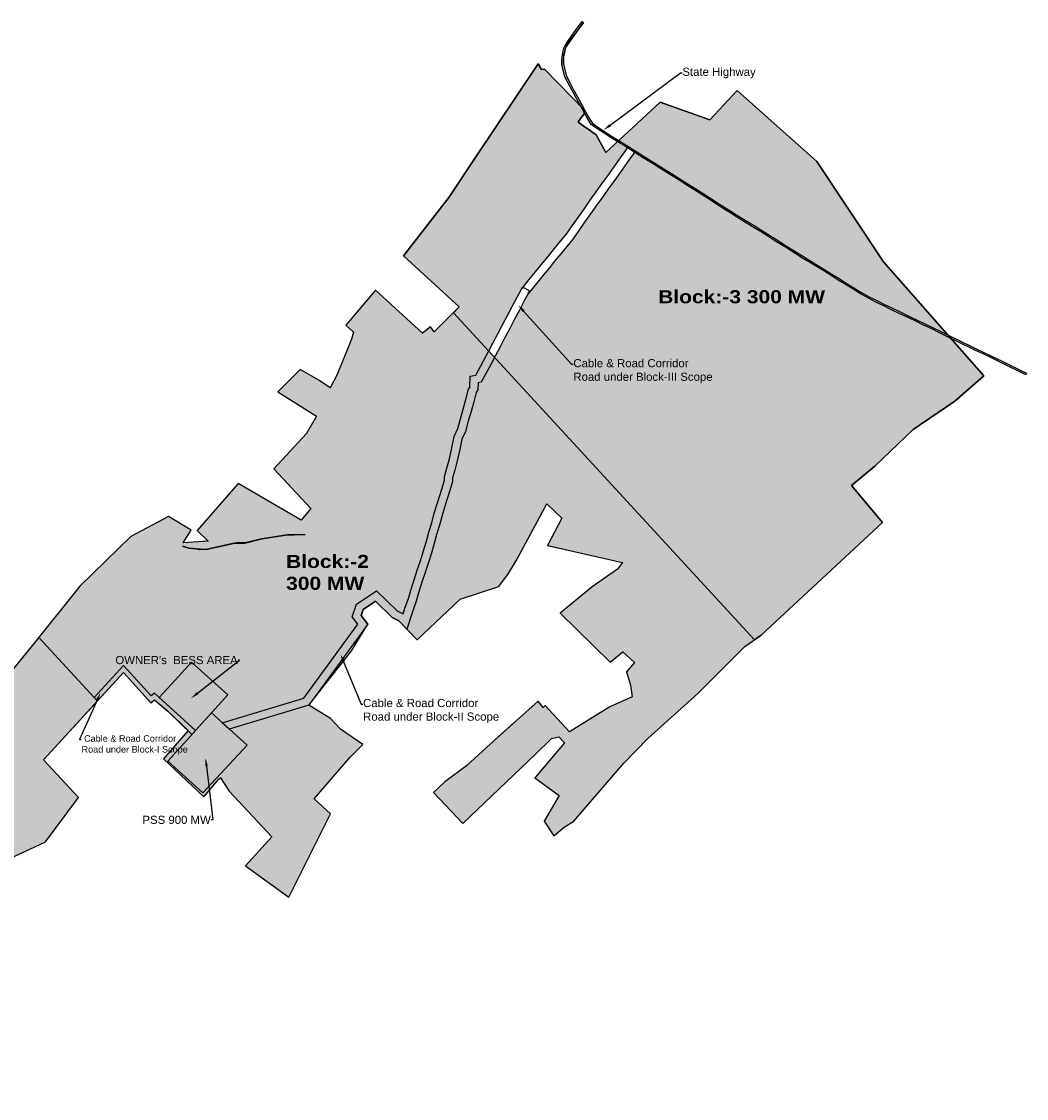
# Model space of a CAD drawing. Header units: millimetres. Extents: x 1694 to 11944, y 854 to 7462.
# Tile 2 of 2: x 5778 to 11944, y 854 to 7462. Entities that reach past the tile are written whole.
import ezdxf
from ezdxf import colors
from ezdxf.entities.mleader import LeaderData, LeaderLine
from ezdxf.math import Vec2, Vec3

# ---------------------------------------------------------------- set-up
doc = ezdxf.new("R2010")
doc.units = ezdxf.units.MM
for name, color, linetype in [('Area_Features', 7, 'Continuous'), ('Boundary', 44, 'Continuous'), ('CART TRACK', 150, 'Continuous'), ('text', 7, 'Continuous'), ('WATER VALVE', 7, 'Continuous')]:
    doc.layers.add(name, color=color, linetype=linetype)
doc.styles.get("Standard").update_dxf_attribs({"font": 'arial.ttf'})
doc.dimstyles.new('ISO-25', dxfattribs={"dimtxt": 2.5, "dimasz": 2.5, "dimexe": 1.25, "dimexo": 0.625, "dimtad": 1, "dimtxsty": 'Standard', "dimcen": 2.5, "dimadec": 0, "dimazin": 0, "dimtfac": 1, "dimtmove": 0, "dimatfit": 3, "dimfxl": 1, "dimarcsym": 0})
pattern_1 = [(0, (-80.505, -3820.797), (0, 6.985), [5.08, -1.905]), (90, (-80.505, -3820.797), (-6.985, 4e-16), [5.08, -1.905])]

# ---------------------------------------------------------------- blocks, each defined once
blk = doc.blocks.new('*D1')
at = {"color": 0, "lineweight": -2, "transparency": 16777216}
for p, q in [((8843.3, 5817.1), (8852.3, 5834.1)), ((8853.9, 5831.8), (8893.6, 5810.7)), ((8887.4, 5793.6), (8896.4, 5810.6))]:
    blk.add_line(p, q, dxfattribs=at)
at = {"color": 0, "transparency": 16777216}
for points in [[(8854.1, 5832.2), (8853.7, 5831.5), (8851.7, 5833)], [(8893.8, 5811), (8893.4, 5810.3), (8895.8, 5809.5)]]:
    blk.add_solid(points, dxfattribs=at)
at = {"layer": 'Defpoints', "color": 0, "transparency": 16777216}
for p in [(8843, 5816.6), (8887.1, 5793), (8895.8, 5809.5)]:
    blk.add_point(p, dxfattribs=at)
at = {"color": 0, "transparency": 16777216, "insert": (8874.7, 5822.9), "char_height": 2.5, "attachment_point": 5, "rotation": 331.92027}
blk.add_mtext('50', dxfattribs=at)

msp = doc.modelspace()

# ---------------------------------------------------------------- hatches: boundary and pattern name
h = msp.add_hatch(color=5)
h.dxf.hatch_style = 1
h.paths.add_polyline_path([(9122.09, 7310.981), (9158.843, 7364.607), (9185.918, 7401.053), (9226.386, 7456.217), (9218.323, 7462.132), (9177.872, 7406.992), (9150.702, 7370.418), (9113.27, 7315.801, 0.11895682), (9093.835, 7198.876), (9112.196, 7122.519), (9131.071, 7087.651), (9155.237, 7043.27), (9186.316, 6985.951), (9210.434, 6941.614), (9234.71, 6916.834), (9231.357, 6903.142), (9248.741, 6871.167), (9273.794, 6831.086), (9314.541, 6800.672), (9362.762, 6770.217), (9403.035, 6744.94), (9435.29, 6724.651), (9442.866, 6731.7), (9408.351, 6753.41), (9368.09, 6778.68), (9320.21, 6808.919), (9281.28, 6837.978), (9257.382, 6876.21), (9231.243, 6924.288), (9195.104, 6990.724), (9164.024, 7048.045), (9139.859, 7092.423), (9121.613, 7126.129), (9103.751, 7200.407, -0.11707315)])
h.paths.add_polyline_path([(9429.622, 6733.318), (9430.167, 6733.318), (9430.167, 6731.966), (9430.488, 6731.966), (9430.488, 6729.048), (9429.301, 6729.048), (9429.301, 6731.966), (9429.622, 6731.966)], flags=16)
h.paths.add_polyline_path([(9553.398, 6662.597), (9502.577, 6694.598), (9466.02, 6717.136), (9442.866, 6731.7), (9435.29, 6724.651), (9460.734, 6708.648), (9497.288, 6686.111), (9548.08, 6654.129), (9592.363, 6626.391), (9653.336, 6588.213), (9700.949, 6558.699), (9760.196, 6520.777), (9806.56, 6492.169), (9850.207, 6464.534), (9910.08, 6427.003), (9948.955, 6401.942), (10000.158, 6369.59), (10039.59, 6343.581), (10082.953, 6315.847), (10124.354, 6289.703), (10165.635, 6264.338), (10203.417, 6240.156), (10264.286, 6203.088), (10312.424, 6172.724), (10357.688, 6144.424), (10406.938, 6113.202), (10465.394, 6077.207), (10523.132, 6041.083), (10570.443, 6010.877), (10609.605, 5986.844), (10659.656, 5956.365), (10700.152, 5931.49), (10745.24, 5903.503), (10789.68, 5875.992), (10827.346, 5852.577), (10880.275, 5819.112), (10919.431, 5794.655), (10975.004, 5763.777), (11020.919, 5740.464), (11069.678, 5716.982), (11113.055, 5695.883), (11164.329, 5671.324), (11221.672, 5643.399), (11269.277, 5620.43), (11313.346, 5599.391), (11358.689, 5577.51), (11414.573, 5550.404), (11480.075, 5518.326), (11462.828, 5537.907), (11418.954, 5559.393), (11363.044, 5586.512), (11317.673, 5608.406), (11273.604, 5629.445), (11226.034, 5652.397), (11168.678, 5680.329), (11117.402, 5704.889), (11074.035, 5725.983), (11025.352, 5749.428), (10979.698, 5772.609), (10924.512, 5803.273), (10885.596, 5827.579), (10832.658, 5861.049), (10794.952, 5884.49), (10750.509, 5912.002), (10705.406, 5939.999), (10664.874, 5964.896), (10614.82, 5995.376), (10575.75, 6019.353), (10528.475, 6049.536), (10470.668, 6085.703), (10412.237, 6121.682), (10363.016, 6152.886), (10317.742, 6181.193), (10269.555, 6211.588), (10208.713, 6248.639), (10170.949, 6272.81), (10129.641, 6298.191), (10088.317, 6324.287), (10045.037, 6351.967), (10005.582, 6377.992), (9954.335, 6410.371), (9915.444, 6435.442), (9855.537, 6472.995), (9811.86, 6500.648), (9765.517, 6529.244), (9706.279, 6567.161), (9658.624, 6596.7), (9597.672, 6634.866)])
h.paths.add_polyline_path([(11589.879, 5464.883), (11632.002, 5444.167), (11678.27, 5422.539), (11722.369, 5401.745), (11795.076, 5366.295), (11839.988, 5344.211), (11900.437, 5314.431), (11939.975, 5294.947), (11944.395, 5303.917), (11904.856, 5323.402), (11844.4, 5353.185), (11799.474, 5375.277), (11726.693, 5410.762), (11682.52, 5431.591), (11636.326, 5453.184), (11594.256, 5473.874), (11551.996, 5494.24), (11462.828, 5537.907), (11480.075, 5518.326), (11547.626, 5485.245)])
h = msp.add_hatch(color=3)
h.dxf.hatch_style = 1
h.paths.add_polyline_path([(11014.329, 4733.982), (11249.251, 4957.98), (11504.328, 5132.008), (11683.506, 5287.366), (11480.075, 5518.326), (11414.573, 5550.404), (11358.689, 5577.51), (11313.346, 5599.391), (11269.277, 5620.43), (11221.672, 5643.399), (11164.329, 5671.324), (11113.055, 5695.883), (11069.678, 5716.982), (11020.919, 5740.464), (10975.004, 5763.777), (10919.431, 5794.655), (10880.275, 5819.112), (10827.346, 5852.577), (10789.68, 5875.992), (10745.24, 5903.503), (10700.152, 5931.49), (10659.656, 5956.365), (10609.605, 5986.844), (10570.443, 6010.877), (10523.132, 6041.083), (10465.394, 6077.207), (10406.938, 6113.202), (10357.688, 6144.424), (10312.424, 6172.724), (10264.286, 6203.088), (10203.417, 6240.156), (10165.635, 6264.338), (10124.354, 6289.703), (10082.953, 6315.847), (10039.59, 6343.581), (10000.158, 6369.59), (9948.955, 6401.942), (9910.08, 6427.003), (9850.207, 6464.534), (9806.56, 6492.169), (9760.196, 6520.777), (9700.949, 6558.699), (9653.336, 6588.213), (9592.363, 6626.391), (9548.08, 6654.129), (9539.227, 6659.703), (9531.704, 6648.21), (9495.028, 6597.359), (9451.688, 6536.186), (9416.258, 6486.855), (9380.402, 6436.93), (9345.301, 6387.24), (9308.781, 6336.365), (9270.249, 6282.114), (9233.523, 6231.298), (9197.339, 6179.754), (9171.108, 6140.219), (9160.09, 6126.724), (9124.027, 6082.552), (9086.938, 6037.122), (9049.395, 5991.217), (9015.4, 5949.649), (8971.164, 5894.77), (8929.496, 5845.047), (8884.931, 5789.024), (8862.649, 5747.26), (8833.14, 5691.11), (8803.559, 5634.823), (8774.021, 5578.617), (8744.661, 5522.248), (8714.73, 5465.799), (8687.091, 5413.671), (8680.574, 5401.272), (10275.201, 3667.835), (10316.787, 3696.857), (11060.98, 4386.95), (10870.239, 4615.503)])
h.paths.add_polyline_path([(9268.09, 6365.42), (9304.572, 6416.243), (9339.676, 6465.938), (9375.647, 6516.022), (9410.982, 6565.222), (9454.351, 6626.436), (9490.49, 6676.542), (9496.908, 6686.346), (9460.734, 6708.648), (9435.29, 6724.651), (9364.168, 6658.481), (9304.653, 6767.236), (9194.233, 6845.579), (9205.429, 6865.288), (9228.32, 6890.744), (9231.357, 6903.142), (9222.458, 6919.509), (9210.434, 6941.614), (8986.274, 7170.43), (8968.521, 7166.9), (8947.565, 7202.665), (8562.263, 6626.412), (8399.602, 6382.326), (8122.868, 6023.616), (8464.072, 5711.028), (8428.454, 5675.338), (8644.636, 5440.338), (8670.556, 5489.221), (8700.401, 5545.509), (8729.718, 5601.796), (8759.299, 5658.083), (8788.88, 5714.37), (8818.462, 5770.658), (8842.962, 5816.583), (8890.763, 5876.673), (8932.535, 5926.519), (8976.583, 5981.165), (9010.691, 6022.871), (9048.233, 6068.776), (9085.296, 6114.173), (9121.359, 6158.345), (9130.812, 6169.923), (9156.039, 6207.945), (9192.797, 6260.308), (9229.604, 6311.235)])
h.paths.add_polyline_path([(10658.292, 6602.38), (10169.41, 7038.175), (10001.127, 6858.31), (9696.846, 6967.993), (9442.866, 6731.7), (9466.02, 6717.136), (9502.577, 6694.598), (9553.398, 6662.597), (9597.672, 6634.866), (9658.624, 6596.7), (9706.279, 6567.161), (9765.517, 6529.244), (9811.86, 6500.648), (9855.537, 6472.995), (9915.444, 6435.442), (9954.335, 6410.371), (10005.582, 6377.992), (10045.037, 6351.967), (10088.317, 6324.287), (10129.641, 6298.191), (10170.949, 6272.81), (10208.713, 6248.639), (10269.555, 6211.588), (10317.742, 6181.193), (10363.016, 6152.886), (10412.237, 6121.682), (10470.668, 6085.703), (10528.475, 6049.536), (10575.75, 6019.353), (10614.82, 5995.376), (10664.874, 5964.896), (10705.406, 5939.999), (10750.509, 5912.002), (10794.952, 5884.49), (10832.658, 5861.049), (10885.596, 5827.579), (10924.512, 5803.273), (10979.698, 5772.609), (11025.352, 5749.428), (11074.035, 5725.983), (11117.402, 5704.889), (11168.678, 5680.329), (11226.034, 5652.397), (11273.604, 5629.445), (11317.673, 5608.406), (11363.044, 5586.512), (11418.954, 5559.393), (11462.828, 5537.907), (11067.236, 5987.032)])
h.paths.add_polyline_path([(9656.041, 5542.336), (10459.695, 5542.336), (10459.695, 5875.757), (9656.041, 5875.757)], flags=24)
h = msp.add_hatch()
h.set_pattern_fill('ANGLE', color=2)
h.set_pattern_definition(pattern_1)
h.paths.add_polyline_path([(8431.993, 4914.916), (8454.745, 4964.384), (8471.547, 5023.676), (8488.35, 5082.969), (8505.152, 5142.262), (8521.131, 5206.136), (8528.098, 5217.085), (8531.571, 5285.237), (8565.706, 5292.44), (8613.292, 5380.725), (8644.623, 5440.343), (8428.454, 5675.338), (8310.923, 5558.161), (8287.714, 5589.012), (8238.294, 5549.063), (7949.83, 5814.035), (7769.15, 5599.624), (7818.304, 5554.277), (7806.268, 5524.451), (7803.037, 5513.16), (7714.846, 5297.903), (7714.117, 5296.094), (7672.946, 5214.274), (7602.486, 5260.747), (7488.812, 5327.391), (7351.246, 5190.346), (7588.404, 5041.395), (7527.237, 4934.444), (7326.235, 4716.454), (7553.933, 4472.842), (7493.55, 4402.716), (7108.065, 4627.299), (6855.507, 4338.357), (6923.164, 4273.041), (6769.93, 4263.221), (6818.75, 4341.309), (6679.632, 4425.007), (6448.364, 4302.737), (6135.624, 3996.624), (5883.492, 3681.665), (6224.521, 3314.834), (6404.757, 3511.376), (6574.521, 3323.608), (6594.308, 3340.75), (6622.636, 3314.772), (6719.953, 3420.877), (6821.343, 3531.421), (7043.482, 3329.791), (6943.301, 3219.287), (7009.832, 3159.238), (7509.668, 3309.04), (7840.892, 3763.947), (7807.193, 3808.201), (7833.379, 3886.308), (7955.58, 3969.131), (8082.749, 3846.741), (8119.54, 3826.92), (8130.912, 3861.672), (8151.89, 3921.334), (8168.82, 3977.932), (8186.991, 4036.927), (8206.53, 4095.907), (8225.362, 4152.751), (8243.499, 4207.496), (8262.338, 4272.828), (8277.414, 4327.613), (8295.511, 4385.821), (8310.737, 4445.351), (8328.229, 4501.994), (8346.1, 4560.29), (8364.382, 4619.928), (8372.697, 4647.05), (8372.697, 4669.634), (8388.742, 4721.96), (8403.57, 4778.635), (8417.781, 4846.775)], flags=17)
h.paths.add_polyline_path([(7253.248, 4287.237), (7147.907, 4262.569), (7148.198, 4260.05), (7253.734, 4284.764)], flags=16)
h.paths.add_polyline_path([(8680.571, 5401.265), (8657.43, 5357.233), (8598.718, 5248.305), (8579.547, 5244.26), (8577.362, 5201.371), (8567.669, 5186.136), (8553.469, 5129.375), (8536.455, 5069.337), (8519.653, 5010.044), (8501.792, 4947.017), (8479.784, 4899.166), (8466.728, 4836.567), (8452.26, 4767.196), (8436.851, 4708.297), (8422.697, 4662.14), (8422.697, 4639.558), (8412.187, 4605.273), (8393.904, 4545.636), (8376.018, 4487.29), (8358.873, 4431.771), (8343.635, 4372.195), (8325.404, 4313.554), (8310.465, 4259.267), (8291.27, 4192.702), (8272.825, 4137.027), (8253.994, 4080.183), (8234.62, 4021.704), (8216.665, 3963.409), (8199.453, 3905.868), (8178.262, 3845.602), (8141.708, 3733.895), (8204.991, 3667.595), (8470.563, 3916.932), (8706.369, 3994.546), (8765.717, 4074.087), (8815.137, 4156.82), (9001.674, 4503.515), (9094.041, 4414.044), (9005.411, 4247.661), (9465.094, 4142.162), (9435.963, 4102.144), (9279.359, 3993.878), (9082.762, 3831.239), (9389.529, 3531.101), (9467.013, 3594.476), (9529.818, 3537.027), (9531.622, 3535.377), (9539.442, 3528.224), (9489.354, 3472.047), (9514.631, 3390.284), (9525.86, 3317.136), (9387.276, 3257.402), (9141.275, 3103.62), (8992.13, 3265.082), (8978.882, 3252.894), (8949.15, 3291.171), (8508.287, 2894.322), (8376.16, 2795.608), (8305.717, 2731.18), (8486.23, 2541.667), (9030.388, 3062.528), (9074.186, 3072.727), (9109.257, 3035.771), (8927.343, 2820.589), (9076.138, 2712.358), (8985.272, 2555.314), (9044.103, 2464.398), (9107.355, 2518.978), (9166.62, 2554.626), (9474.504, 2910.542), (9621.998, 3062.273), (9928.281, 3339.454), (10217.204, 3626.455), (10217.212, 3626.463), (10275.369, 3667.576)])
h.paths.add_polyline_path([(7795.262, 2948.069), (7872.262, 3026.33), (7735.514, 3118.739), (7673.396, 3184.805), (7540.168, 3265.984), (7053.247, 3120.053), (7163.193, 3020.818), (6890.443, 2728.16), (6675.292, 2922.351), (6814.3, 3076.852), (6864.612, 3132.594), (6943.301, 3219.287), (7009.832, 3159.238), (7509.668, 3309.04), (7840.892, 3763.947), (7807.193, 3808.201), (7833.379, 3886.308), (7955.58, 3969.131), (8082.749, 3846.741), (8119.54, 3826.92), (8130.912, 3861.672), (8151.89, 3921.334), (8168.82, 3977.932), (8186.991, 4036.927), (8206.53, 4095.907), (8225.362, 4152.751), (8243.499, 4207.496), (8262.338, 4272.828), (8277.414, 4327.613), (8295.511, 4385.821), (8310.737, 4445.351), (8328.229, 4501.994), (8346.1, 4560.29), (8364.382, 4619.928), (8372.697, 4647.05), (8372.697, 4669.634), (8388.742, 4721.96), (8403.57, 4778.635), (8417.781, 4846.775), (8431.993, 4914.916), (8454.745, 4964.384), (8471.547, 5023.676), (8488.35, 5082.969), (8505.152, 5142.262), (8521.131, 5206.136), (8528.098, 5217.085), (8531.571, 5285.237), (8565.706, 5292.44), (8613.292, 5380.725), (8644.626, 5440.349), (8428.454, 5675.338), (8310.923, 5558.161), (8287.714, 5589.012), (8238.294, 5549.063), (7949.83, 5814.035), (7769.15, 5599.624), (7818.304, 5554.277), (7806.268, 5524.451), (7803.037, 5513.16), (7714.846, 5297.903), (7714.117, 5296.094), (7672.946, 5214.274), (7602.486, 5260.747), (7488.812, 5327.391), (7351.246, 5190.346), (7588.404, 5041.395), (7527.237, 4934.444), (7326.235, 4716.454), (7553.933, 4472.842), (7493.55, 4402.716), (7108.065, 4627.299), (6855.507, 4338.357), (6923.164, 4273.041), (6769.93, 4263.221), (6818.75, 4341.309), (6679.632, 4425.007), (6448.364, 4302.737), (6135.624, 3996.624), (5883.492, 3681.665), (6244.972, 3292.834), (6404.6, 3466.817), (6571.965, 3281.702), (6593.739, 3300.565), (6672.224, 3235.27), (6800.58, 3110.853), (6649.483, 2936.679), (6896.134, 2705.408), (6997.881, 2823.236), (7051.853, 2740.078), (7313.521, 2458.995), (7153.047, 2280.838), (7419.386, 2089.721), (7673.329, 2600.968), (7573.704, 2692.532)])
h.paths.add_polyline_path([(6852.12, 4225.854), (6807.222, 4230.178), (6806.679, 4227.7), (6851.853, 4223.35)], flags=16)
h.paths.add_polyline_path([(7373.123, 3916.725), (7913.914, 3916.725), (7913.914, 4251.522), (7373.123, 4251.522)], flags=24)
h = msp.add_hatch()
h.set_pattern_fill('ANGLE', color=2)
h.set_pattern_definition(pattern_1)
h.paths.add_polyline_path([(8388.742, 4721.96), (8403.57, 4778.635), (8417.781, 4846.775), (8431.993, 4914.916), (8454.745, 4964.384), (8471.547, 5023.676), (8488.35, 5082.969), (8505.152, 5142.262), (8521.131, 5206.136), (8528.098, 5217.085), (8531.571, 5285.237), (8565.706, 5292.44), (8613.292, 5380.725), (8644.623, 5440.343), (8428.454, 5675.338), (8310.923, 5558.161), (8287.714, 5589.012), (8238.294, 5549.063), (7949.83, 5814.035), (7769.15, 5599.624), (7818.304, 5554.277), (7806.268, 5524.451), (7803.037, 5513.16), (7714.846, 5297.903), (7714.117, 5296.094), (7672.946, 5214.274), (7602.486, 5260.747), (7488.812, 5327.391), (7351.246, 5190.346), (7588.404, 5041.395), (7527.237, 4934.444), (7326.235, 4716.454), (7553.933, 4472.842), (7493.55, 4402.716), (7108.065, 4627.299), (6855.507, 4338.357), (6923.164, 4273.041), (6769.93, 4263.221), (6818.75, 4341.309), (6679.632, 4425.007), (6448.364, 4302.737), (6135.624, 3996.624), (5883.492, 3681.665), (6224.521, 3314.834), (6404.757, 3511.376), (6574.521, 3323.608), (6594.308, 3340.75), (6622.636, 3314.772), (6719.953, 3420.877), (6821.343, 3531.421), (7043.482, 3329.791), (6943.301, 3219.287), (7009.832, 3159.238), (7509.668, 3309.04), (7840.892, 3763.947), (7807.193, 3808.201), (7833.379, 3886.308), (7955.58, 3969.131), (8082.749, 3846.741), (8119.54, 3826.92), (8130.912, 3861.672), (8151.89, 3921.334), (8168.82, 3977.932), (8186.991, 4036.927), (8206.53, 4095.907), (8225.362, 4152.751), (8243.499, 4207.496), (8262.338, 4272.828), (8277.414, 4327.613), (8295.511, 4385.821), (8310.737, 4445.351), (8328.229, 4501.994), (8346.1, 4560.29), (8364.382, 4619.928), (8372.697, 4647.05), (8372.697, 4669.634)])
h.paths.add_polyline_path([(7253.248, 4287.237), (7147.907, 4262.569), (7148.198, 4260.05), (7253.734, 4284.764)], flags=16)
h.paths.add_polyline_path([(7373.123, 3916.725), (7913.914, 3916.725), (7913.914, 4251.522), (7373.123, 4251.522)], flags=24)
h = msp.add_hatch()
h.set_pattern_fill('ANGLE', color=4)
h.set_pattern_definition(pattern_1)
h.paths.add_polyline_path([(8376.018, 4487.29), (8393.904, 4545.636), (8412.187, 4605.273), (8422.697, 4639.558), (8422.697, 4662.14), (8436.851, 4708.297), (8452.26, 4767.196), (8466.728, 4836.567), (8479.784, 4899.166), (8501.792, 4947.017), (8519.653, 5010.044), (8536.455, 5069.337), (8553.469, 5129.375), (8567.669, 5186.136), (8577.362, 5201.371), (8579.547, 5244.26), (8598.718, 5248.305), (8657.43, 5357.233), (8680.571, 5401.265), (8644.633, 5440.332), (8642.873, 5437.012), (8613.292, 5380.725), (8565.706, 5292.44), (8531.571, 5285.237), (8528.098, 5217.085), (8521.131, 5206.136), (8505.152, 5142.262), (8488.35, 5082.969), (8471.547, 5023.676), (8454.745, 4964.384), (8431.993, 4914.916), (8417.781, 4846.775), (8403.57, 4778.635), (8388.742, 4721.96), (8372.697, 4669.634), (8372.697, 4647.05), (8364.382, 4619.928), (8346.1, 4560.29), (8328.229, 4501.994), (8310.737, 4445.351), (8295.511, 4385.821), (8277.414, 4327.613), (8262.338, 4272.828), (8243.499, 4207.496), (8225.362, 4152.751), (8206.53, 4095.907), (8186.991, 4036.927), (8168.82, 3977.932), (8151.89, 3921.334), (8130.912, 3861.672), (8119.54, 3826.92), (8082.749, 3846.741), (7955.58, 3969.131), (7833.379, 3886.308), (7807.193, 3808.201), (7840.892, 3763.947), (7509.668, 3309.04), (7009.832, 3159.238), (7053.247, 3120.053), (7540.168, 3265.984), (7903.229, 3764.616), (7863.019, 3817.421), (7875.416, 3854.397), (7950.097, 3905.013), (8053.009, 3805.969), (8093.987, 3783.892), (8141.708, 3733.895), (8178.262, 3845.602), (8199.453, 3905.868), (8216.665, 3963.409), (8234.62, 4021.704), (8253.994, 4080.183), (8272.825, 4137.027), (8291.27, 4192.702), (8310.465, 4259.267), (8325.404, 4313.554), (8343.635, 4372.195), (8358.873, 4431.771)])
h = msp.add_hatch()
h.set_pattern_fill('ANGLE', color=6)
h.set_pattern_definition(pattern_1)
h.paths.add_polyline_path([(8680.948, 5400.865), (8577.773, 5209.446), (8577.362, 5201.371), (8571.068, 5191.48), (8553.469, 5129.375), (8553.469, 5129.375), (8456.234, 4786.25), (8431.901, 4669.584), (8358.24, 4429.297), (8319.594, 4278.2), (8234.62, 4021.704), (8216.665, 3963.409), (8146.508, 3728.866), (8204.991, 3667.595), (8470.563, 3916.932), (8706.369, 3994.546), (8765.717, 4074.087), (8815.137, 4156.82), (9001.674, 4503.515), (9094.041, 4414.044), (9005.411, 4247.661), (9486.681, 4137.208), (9279.359, 3993.878), (9082.762, 3831.239), (9389.529, 3531.101), (9467.013, 3594.476), (9529.818, 3537.027), (9531.622, 3535.377), (9539.442, 3528.224), (9500.211, 3484.224), (9525.86, 3317.136), (9387.276, 3257.402), (9195.018, 3137.216), (8927.343, 2820.589), (9215.424, 2611.044), (9547.216, 2994.597), (9928.281, 3339.454), (10267.4, 3676.316)])
h = msp.add_hatch()
h.set_pattern_fill('ANGLE', color=6)
h.set_pattern_definition(pattern_1)
h.paths.add_polyline_path([(4952.487, 3763.536), (5114.08, 3977.568), (5195.618, 4065.959), (5298.213, 4204.58), (5250.428, 4206.982), (5235.996, 4188.608), (5014.822, 4378.272), (5233.727, 4562.08), (5377.132, 4684.246), (5369.658, 4696.359), (5329.297, 4676.69), (5234.794, 4595.223), (5089.32, 4761.771), (5114.564, 4798.644), (4872.951, 5015.801), (4829.487, 4983.05), (4792.914, 4953.107), (4800.455, 4939.096), (4731.781, 4883.662), (4701.214, 4862.356), (4611.45, 4800.756), (4567.819, 4763.133), (4560.161, 4772.864), (4500.88, 4719.888), (4450.291, 4669.753), (4507.754, 4622.007), (4556.357, 4581.603), (4498.661, 4522.681), (4474.451, 4479.594), (4408.446, 4422.378), (4417.723, 4373.289), (4390.443, 4309.316), (4337.085, 4217.388), (4313.109, 4209.116), (4131.378, 3967.645), (4152.251, 3948.52), (3901.928, 3776.26), (3814.667, 3836.27), (3940.937, 3955.257), (4025.646, 4035.266), (3970.686, 4071.733), (3895.755, 3977.438), (3789.456, 3872.764), (3626.546, 4059.001), (3572.537, 3960.563), (3519.78, 3887.216), (3478.118, 3811.53), (3407.724, 3708.611), (3356.602, 3763.226), (3326.453, 3778.593), (3298.422, 3814.289), (3097.12, 3996.404), (3079.618, 4000.808), (3071.225, 4016.974), (3473.429, 4288.539), (3205.771, 4488.561), (2954.665, 4294.237), (2934.41, 4299.97), (2751.311, 3991.876), (2626.124, 3876.942), (2654.505, 3848.582), (2597.126, 3744.886), (2444.594, 3936.167), (2280.232, 3796.933), (2101.571, 3683.864), (2054.92, 3641.912), (1897.849, 3452.771), (1826.271, 3513.325), (1758.164, 3440.088), (1694.094, 3374.923), (1796.239, 3300.475), (1903.973, 3185.941), (2069.302, 3111.555), (2345.603, 3337.183), (2360.002, 3365.034), (2376.386, 3370.072), (2458.442, 3304.556), (2394.656, 3108.547), (2504.626, 3036.047), (2526.666, 3063.712), (2554.697, 3041.862), (2554.847, 3015.897), (2616.33, 3000.268), (2908.582, 3109.696), (3061.481, 3178.839), (3038.656, 3142.963), (2977.306, 3075.012), (2938.397, 2991.101), (3028.262, 2929.295), (3097.487, 2852.989), (3315.808, 3027.905), (3367.964, 2971.55), (3471.777, 3058.977), (3612.764, 2892.512), (3499.374, 2738.337), (3390.422, 2789.112), (3159.054, 2465.423), (3301.893, 2266.179), (3656.745, 2560.462), (3735.364, 2554.784), (4348.664, 3076.608), (4678.606, 3452.331), (4742.526, 3371.359), (4731.33, 3311.287), (4509.372, 3077.297), (4506.603, 3061.413), (4082.074, 2699.661), (3799.3, 2451.625), (3773.973, 2437.324), (3177.858, 1930.716), (3219.47, 1893.636), (2542.851, 1233.129), (2672.925, 912.585), (2874.495, 1120.019), (2906.329, 1123.693), (2963.375, 1098.547), (3088.294, 1147.477), (3263.084, 853.518), (3781.514, 1332.042), (3747.043, 1363.568), (3875.833, 1357.312), (3858.748, 1323.839), (3917.445, 1259.734), (3979.429, 1325.635), (4572.858, 1702.472), (4990.662, 1900.553), (5036.779, 1934.405), (5141.86, 2009.665), (5099.881, 2072.606), (5278.242, 2231.577), (5415.457, 2355.017), (5482.314, 2222.094), (5924.761, 2429.176), (6127.949, 2699.407), (5913.866, 2931.952), (6235.035, 3282.003), (6241.543, 3296.523), (6224.521, 3314.834), (5883.492, 3681.665), (5856.137, 3647.494), (5540.527, 3262.254), (5098.613, 2761.598), (5015.973, 2665.72), (5013.203, 2620.761), (4651.093, 2214.318), (4493.505, 2038.582), (4410.131, 1996.692), (4183.968, 1741.816), (3926.538, 1951.575), (3832.253, 1950.88), (3748.612, 2025.968), (3985.202, 2267.707), (4279.622, 2545.562), (4567.886, 2823.955), (4774.244, 3033.487), (4801.306, 3061.881), (4686.131, 3066.65), (4685.981, 3077.338), (4815.171, 3254.14), (4828.386, 3256.555), (5161.698, 3618.954)])
h.paths.add_polyline_path([(3445.918, 1466.1), (3986.709, 1466.1), (3986.709, 1800.896), (3445.918, 1800.896)], flags=24)
h = msp.add_hatch()
h.set_pattern_fill('ANGLE', color=6)
h.set_pattern_definition(pattern_1)
h.paths.add_polyline_path([(6404.757, 3511.376), (6224.521, 3314.834), (6244.972, 3292.834), (6404.6, 3466.817), (6571.965, 3281.702), (6593.739, 3300.565), (6672.224, 3235.27), (6702.854, 3205.58), (6722.49, 3223.204), (6624.045, 3313.48), (6622.634, 3314.77), (6622.636, 3314.772), (6594.308, 3340.75), (6574.521, 3323.608)])
h.paths.add_polyline_path([(6722.49, 3223.204), (6702.854, 3205.58), (6800.58, 3110.853), (6800.02, 3110.207), (6823.582, 3087.136), (6844.996, 3110.861)])
h = msp.add_hatch()
h.set_pattern_fill('ANGLE', color=150)
h.set_pattern_definition(pattern_1)
h.paths.add_polyline_path([(6821.343, 3531.421), (6719.953, 3420.877), (6622.634, 3314.77), (6845.332, 3111.234), (6864.612, 3132.594), (6943.301, 3219.287), (7043.482, 3329.791)])
h = msp.add_hatch()
h.set_pattern_fill('ANGLE', color=1)
h.set_pattern_definition(pattern_1)
h.paths.add_polyline_path([(7163.193, 3020.818), (6943.301, 3219.287), (6843.121, 3108.784), (6814.3, 3076.852), (6675.292, 2922.351), (6890.443, 2728.16)])

# ---------------------------------------------------------------- linework, layer by layer
at = {"color": 5, "elevation": 207.415}
msp.add_lwpolyline([(11939.975, 5294.947), (11900.437, 5314.431), (11839.988, 5344.211), (11795.076, 5366.295), (11722.369, 5401.745), (11678.27, 5422.539), (11632.002, 5444.167), (11589.879, 5464.883), (11547.626, 5485.245), (11414.573, 5550.404), (11358.689, 5577.51), (11313.346, 5599.391), (11269.277, 5620.43), (11221.672, 5643.399), (11164.329, 5671.324), (11113.055, 5695.883), (11069.678, 5716.982), (11020.919, 5740.464), (10975.004, 5763.777), (10919.431, 5794.655), (10880.275, 5819.112), (10827.346, 5852.577), (10789.68, 5875.992), (10745.24, 5903.503), (10700.152, 5931.49), (10659.656, 5956.365), (10609.605, 5986.844), (10570.443, 6010.877), (10523.132, 6041.083), (10465.394, 6077.207), (10406.938, 6113.202), (10357.688, 6144.424), (10312.424, 6172.724), (10264.286, 6203.088), (10203.417, 6240.156), (10165.635, 6264.338), (10124.354, 6289.703), (10082.953, 6315.847), (10039.59, 6343.581), (10000.158, 6369.59), (9948.955, 6401.942), (9910.08, 6427.003), (9850.207, 6464.534), (9806.56, 6492.169), (9760.196, 6520.777), (9700.949, 6558.699), (9653.336, 6588.213), (9592.363, 6626.391), (9548.08, 6654.129), (9497.288, 6686.111), (9460.734, 6708.648), (9403.035, 6744.94), (9362.762, 6770.217), (9314.541, 6800.672), (9273.794, 6831.086), (9248.741, 6871.167), (9222.458, 6919.509), (9186.316, 6985.951), (9155.237, 7043.27), (9131.071, 7087.651), (9112.196, 7122.519), (9093.835, 7198.876, -0.11895682), (9113.27, 7315.801), (9150.702, 7370.418), (9177.872, 7406.992), (9218.323, 7462.132), (9226.386, 7456.217), (9185.918, 7401.053), (9158.843, 7364.607), (9122.09, 7310.981, 0.11707315), (9103.751, 7200.407), (9121.613, 7126.129), (9139.859, 7092.423), (9164.024, 7048.045), (9195.104, 6990.724), (9231.243, 6924.288), (9257.382, 6876.21), (9281.28, 6837.978), (9320.21, 6808.919), (9368.09, 6778.68), (9408.351, 6753.41), (9466.02, 6717.136), (9502.577, 6694.598), (9553.398, 6662.597), (9597.672, 6634.866), (9658.624, 6596.7), (9706.279, 6567.161), (9765.517, 6529.244), (9811.86, 6500.648), (9855.537, 6472.995), (9915.444, 6435.442), (9954.335, 6410.371), (10005.582, 6377.992), (10045.037, 6351.967), (10088.317, 6324.287), (10129.641, 6298.191), (10170.949, 6272.81), (10208.713, 6248.639), (10269.555, 6211.588), (10317.742, 6181.193), (10363.016, 6152.886), (10412.237, 6121.682), (10470.668, 6085.703), (10528.475, 6049.536), (10575.75, 6019.353), (10614.82, 5995.376), (10664.874, 5964.896), (10705.406, 5939.999), (10750.509, 5912.002), (10794.952, 5884.49), (10832.658, 5861.049), (10885.596, 5827.579), (10924.512, 5803.273), (10979.698, 5772.609), (11025.352, 5749.428), (11074.035, 5725.983), (11117.402, 5704.889), (11168.678, 5680.329), (11226.034, 5652.397), (11273.604, 5629.445), (11317.673, 5608.406), (11363.044, 5586.512), (11418.954, 5559.393), (11551.996, 5494.24), (11594.256, 5473.874), (11636.326, 5453.184), (11682.52, 5431.591), (11726.693, 5410.762), (11799.474, 5375.277), (11844.4, 5353.185), (11904.856, 5323.402), (11944.395, 5303.917)], format="xyb", close=True, dxfattribs=at)
for points in [[(9696.846, 6967.993), (10001.127, 6858.31), (10169.41, 7038.175), (10658.292, 6602.38), (11067.236, 5987.032), (11683.506, 5287.366), (11504.328, 5132.008), (11249.251, 4957.98), (11014.329, 4733.982), (10870.239, 4615.503), (11060.98, 4386.95), (10316.787, 3696.857), (10275.158, 3667.805), (8428.454, 5675.338), (8464.072, 5711.028), (8122.868, 6023.616), (8399.602, 6382.326), (8562.263, 6626.412), (8947.565, 7202.665), (8968.521, 7166.9), (8986.274, 7170.43), (9234.71, 6916.834), (9228.32, 6890.744), (9205.429, 6865.288), (9194.233, 6845.579), (9304.653, 6767.236), (9364.168, 6658.481)], [(8141.708, 3733.895), (8093.987, 3783.892), (8053.009, 3805.969), (7950.097, 3905.013), (7875.416, 3854.397), (7863.019, 3817.421), (7903.229, 3764.616), (7540.168, 3265.984), (7053.247, 3120.053), (7009.832, 3159.238), (7509.668, 3309.04), (7840.892, 3763.947), (7807.193, 3808.201), (7833.379, 3886.308), (7955.58, 3969.131), (8082.749, 3846.741), (8119.54, 3826.92), (8130.912, 3861.672), (8151.89, 3921.334), (8168.82, 3977.932), (8186.991, 4036.927), (8206.53, 4095.907), (8225.362, 4152.751), (8243.499, 4207.496), (8262.338, 4272.828), (8277.414, 4327.613), (8295.511, 4385.821), (8310.737, 4445.351), (8328.229, 4501.994), (8346.1, 4560.29), (8364.382, 4619.928), (8372.697, 4647.05), (8372.697, 4669.634), (8388.742, 4721.96), (8403.57, 4778.635), (8417.781, 4846.775), (8431.993, 4914.916), (8454.745, 4964.384), (8471.547, 5023.676), (8488.35, 5082.969), (8505.152, 5142.262), (8521.131, 5206.136), (8528.098, 5217.085), (8531.571, 5285.237), (8565.706, 5292.44), (8613.292, 5380.725), (8642.873, 5437.012), (8670.556, 5489.221), (8700.401, 5545.509), (8729.718, 5601.796), (8759.299, 5658.083), (8788.88, 5714.37), (8818.462, 5770.658), (8842.962, 5816.583), (8890.763, 5876.673), (8932.535, 5926.519), (8976.583, 5981.165), (9010.691, 6022.871), (9048.233, 6068.776), (9085.296, 6114.173), (9121.359, 6158.345), (9130.812, 6169.923), (9156.039, 6207.945), (9192.797, 6260.308), (9229.604, 6311.235), (9268.09, 6365.42), (9304.572, 6416.243), (9339.676, 6465.938), (9375.647, 6516.022), (9410.982, 6565.222), (9454.351, 6626.436), (9490.49, 6676.542), (9498.209, 6688.333), (9540.041, 6660.946), (9531.704, 6648.21), (9495.028, 6597.359), (9451.688, 6536.186), (9416.258, 6486.855), (9380.402, 6436.93), (9345.301, 6387.24), (9308.781, 6336.365), (9270.249, 6282.114), (9233.523, 6231.298), (9197.339, 6179.754), (9171.108, 6140.219), (9160.09, 6126.724), (9124.027, 6082.552), (9086.938, 6037.122), (9049.395, 5991.217), (9015.4, 5949.649), (8971.164, 5894.77), (8929.496, 5845.047), (8884.931, 5789.024), (8862.649, 5747.26), (8833.14, 5691.11), (8803.559, 5634.823), (8774.021, 5578.617), (8744.661, 5522.248), (8714.73, 5465.799), (8687.091, 5413.671), (8657.43, 5357.233), (8598.718, 5248.305), (8579.547, 5244.26), (8577.362, 5201.371), (8567.669, 5186.136), (8553.469, 5129.375), (8536.455, 5069.337), (8519.653, 5010.044), (8501.792, 4947.017), (8479.784, 4899.166), (8466.728, 4836.567), (8452.26, 4767.196), (8436.851, 4708.297), (8422.697, 4662.14), (8422.697, 4639.558), (8412.187, 4605.273), (8393.904, 4545.636), (8376.018, 4487.29), (8358.873, 4431.771), (8343.635, 4372.195), (8325.404, 4313.554), (8310.465, 4259.267), (8291.27, 4192.702), (8272.825, 4137.027), (8253.994, 4080.183), (8234.62, 4021.704), (8216.665, 3963.409), (8199.453, 3905.868), (8178.262, 3845.602)], [(6245.012, 3292.792), (6404.6, 3466.817), (6571.965, 3281.702), (6593.739, 3300.565), (6678.72, 3228.973), (6823.582, 3087.136), (6844.996, 3110.861), (6594.308, 3340.75), (6574.521, 3323.608), (6404.757, 3511.376), (6224.521, 3314.834)], [(6719.953, 3420.877), (6622.634, 3314.77), (6845.338, 3111.229), (7043.482, 3329.791), (6821.343, 3531.421)], [(6943.301, 3219.287), (6864.612, 3132.594), (6814.3, 3076.852), (6675.292, 2922.351), (6890.443, 2728.16), (7163.193, 3020.818), (6943.301, 3219.287)]]:
    msp.add_lwpolyline(points, close=True)
msp.add_lwpolyline([(5482.314, 2222.094), (5924.761, 2429.176), (6127.949, 2699.407), (5913.866, 2931.952), (6235.035, 3282.003), (6241.543, 3296.523), (6224.521, 3314.834), (5883.492, 3681.665), (5856.137, 3647.494), (5540.527, 3262.254)])
at = {"layer": 'Area_Features', "color": 215, "true_color": 0xa953a0}
msp.add_lwpolyline([(5482.314, 2222.094), (5924.761, 2429.176), (6127.949, 2699.407), (5913.866, 2931.952), (6404.6, 3466.817), (6571.965, 3281.702), (6593.739, 3300.565), (6672.224, 3235.27), (6800.58, 3110.853), (6649.483, 2936.679), (6896.134, 2705.408), (6987.3, 2810.982), (6999.88, 2820.156), (7051.853, 2740.078), (7313.521, 2458.995), (7153.047, 2280.838), (7419.386, 2089.721), (7673.329, 2600.968), (7573.704, 2692.532), (7795.262, 2948.069), (7872.262, 3026.33), (7735.514, 3118.739), (7673.396, 3184.805), (7540.168, 3265.984), (7802.87, 3600.442), (7903.229, 3764.616), (7863.019, 3817.421), (7875.416, 3854.397), (7950.097, 3905.013), (8053.009, 3805.969), (8093.987, 3783.892), (8204.991, 3667.595), (8470.563, 3916.932), (8706.369, 3994.546), (8765.717, 4074.087), (8815.137, 4156.82), (9001.674, 4503.515), (9094.041, 4414.044), (9005.411, 4247.661), (9465.094, 4142.162), (9435.963, 4102.144), (9279.359, 3993.878), (9082.762, 3831.239), (9389.529, 3531.101), (9467.013, 3594.476), (9539.442, 3528.224), (9489.354, 3472.047), (9514.631, 3390.284), (9525.86, 3317.136), (9387.276, 3257.402), (9141.275, 3103.62), (8992.13, 3265.082), (8978.882, 3252.894), (8949.15, 3291.171), (8702.999, 3073.518), (8508.287, 2894.322), (8376.16, 2795.608), (8305.717, 2731.18), (8486.23, 2541.667), (8929.762, 2964.702), (9030.388, 3062.528), (9074.186, 3072.727), (9109.257, 3035.771), (8927.343, 2820.589), (9076.138, 2712.358), (8985.272, 2555.314), (9044.103, 2464.398), (9107.355, 2518.978), (9166.62, 2554.626), (9474.504, 2910.542), (9621.998, 3062.273), (9928.281, 3339.454), (10217.212, 3626.463), (10316.787, 3696.857), (11060.98, 4386.95), (10870.239, 4615.503), (11014.329, 4733.982), (11249.251, 4957.98), (11504.328, 5132.008), (11683.506, 5287.366), (11067.236, 5987.032), (10658.292, 6602.38), (10169.41, 7038.175), (10001.127, 6858.31), (9696.846, 6967.993), (9364.168, 6658.481), (9304.653, 6767.236), (9194.233, 6845.579), (9205.429, 6865.288), (9228.32, 6890.744), (9234.71, 6916.834), (8986.274, 7170.43), (8968.521, 7166.9), (8947.565, 7202.665), (8562.263, 6626.412), (8399.602, 6382.326), (8122.868, 6023.616), (8464.072, 5711.028), (8310.923, 5558.161), (8287.714, 5589.012), (8238.294, 5549.063), (7949.83, 5814.035), (7769.15, 5599.624), (7815.534, 5556.833), (7803.037, 5513.16), (7714.057, 5295.975), (7672.946, 5214.274), (7602.486, 5260.747), (7488.812, 5327.391), (7351.246, 5190.346), (7588.404, 5041.395), (7527.237, 4934.444), (7326.235, 4716.454), (7553.933, 4472.842), (7493.55, 4402.716), (7108.065, 4627.299), (6855.507, 4338.357), (6923.164, 4273.041), (6769.93, 4263.221), (6818.75, 4341.309), (6679.632, 4425.007), (6448.364, 4302.737), (6135.624, 3996.624), (5856.137, 3647.494), (5540.527, 3262.254)], dxfattribs=at)
at = {"layer": 'Boundary', "color": 5, "const_width": 4.03}
msp.add_lwpolyline([(8428.454, 5675.338), (8310.923, 5558.161), (8287.714, 5589.012), (8238.294, 5549.063), (7949.83, 5814.035), (7769.15, 5599.624), (7818.304, 5554.277), (7714.117, 5296.094), (7672.946, 5214.274), (7602.486, 5260.747), (7488.812, 5327.391), (7351.246, 5190.346), (7588.404, 5041.395), (7527.237, 4934.444), (7326.235, 4716.454), (7553.933, 4472.842), (7493.55, 4402.716), (7108.065, 4627.299), (6855.507, 4338.357), (6923.164, 4273.041), (6769.93, 4263.221), (6818.75, 4341.309), (6679.632, 4425.007), (6448.364, 4302.737), (6135.624, 3996.624), (5883.492, 3681.665), (6245.012, 3292.792), (6404.6, 3466.817), (6571.965, 3281.702), (6593.739, 3300.565), (6672.224, 3235.27), (6800.58, 3110.853), (6649.483, 2936.679), (6896.134, 2705.408), (6997.881, 2823.236), (7051.853, 2740.078), (7313.521, 2458.995), (7153.047, 2280.838), (7419.386, 2089.721), (7673.329, 2600.968), (7573.704, 2692.532), (7795.262, 2948.069), (7872.262, 3026.33), (7735.514, 3118.739), (7673.396, 3184.805), (7540.168, 3265.984), (7802.87, 3600.442), (7903.229, 3764.616), (7863.019, 3817.421), (7875.416, 3854.397), (7950.097, 3905.013), (8053.009, 3805.969), (8093.987, 3783.892), (8204.991, 3667.595), (8470.563, 3916.932), (8706.369, 3994.546), (8765.717, 4074.087), (8815.137, 4156.82), (9001.674, 4503.515), (9094.041, 4414.044), (9005.411, 4247.661), (9465.094, 4142.162), (9435.963, 4102.144), (9279.359, 3993.878), (9082.762, 3831.239), (9389.529, 3531.101), (9467.013, 3594.476), (9529.818, 3537.027), (9531.622, 3535.377), (9539.442, 3528.224), (9489.354, 3472.047), (9514.631, 3390.284), (9525.86, 3317.136), (9387.276, 3257.402), (9141.275, 3103.62), (8992.13, 3265.082), (8978.882, 3252.894), (8949.15, 3291.171), (8508.287, 2894.322), (8376.16, 2795.608), (8305.717, 2731.18), (8486.23, 2541.667), (9030.388, 3062.528), (9074.186, 3072.727), (9109.257, 3035.771), (8927.343, 2820.589), (9076.138, 2712.358), (8985.272, 2555.314), (9044.103, 2464.398), (9107.355, 2518.978), (9166.62, 2554.626), (9474.504, 2910.542), (9621.998, 3062.273), (9928.281, 3339.454), (10217.204, 3626.455), (10275.756, 3667.233)], close=True, dxfattribs=at)
at = {"layer": 'CART TRACK'}
for points, elevation in [([(9225.212, 7456.968), (9184.688, 7401.648), (9157.434, 7365.483), (9120.422, 7311.831)], 207.296), ([(7519.074, 4312.017), (7450.776, 4310.266), (7411.169, 4309.942), (7253.734, 4284.764), (7148.198, 4260.05), (7094.823, 4260.059), (7086.548, 4258.375), (6910.059, 4219.677), (6875.569, 4221.488), (6870.47, 4221.123), (6860.424, 4222.348), (6851.853, 4223.35), (6806.679, 4227.7), (6767.605, 4241.303)], 200.072), ([(7519.01, 4314.535), (7450.734, 4312.784), (7410.958, 4312.459), (7253.248, 4287.237), (7147.907, 4262.569), (7094.569, 4262.578), (7086.027, 4260.84), (6909.852, 4222.21), (6875.545, 4224.011), (6870.533, 4223.653), (6860.722, 4224.849), (6852.12, 4225.854), (6807.222, 4230.178), (6768.433, 4243.681)], 200.072)]:
    msp.add_lwpolyline(points, dxfattribs=dict(at, elevation=elevation))
msp.add_arc((9348.006, 7217.343, 202.866), 246.419, 157.4528812, 184.1605678, dxfattribs=at)
at = {"layer": 'WATER VALVE'}
msp.add_lwpolyline([(9429.301, 6731.966), (9430.488, 6731.966), (9430.488, 6729.048), (9429.301, 6729.048)], close=True, dxfattribs=at)
msp.add_lwpolyline([(9430.167, 6731.966), (9430.167, 6733.318), (9429.622, 6733.318), (9429.622, 6731.966)], dxfattribs=at)

# ---------------------------------------------------------------- texts
at = {"layer": 'text', "char_height": 80.60182, "attachment_point": 1}
for s, width, heights, insert in [('{\\fArial Black|b0|i0|c0|p34;Block:-3 300 MW}', 966.51458, [698.79], (9684.494, 5813.657)), ('{\\fArial Black|b0|i0|c0|p34;Block:-2\\P300 MW}', 637.09645, [261.701], (7401.576, 4189.421))]:
    msp.add_mtext_dynamic_manual_height_columns(s, width=width, gutter_width=1.5, heights=heights, dxfattribs=dict(at, insert=insert))

# ---------------------------------------------------------------- dimensions: what is measured, and where the dimension line sits
dim = msp.add_aligned_dim(p1=(8842.962, 5816.583), p2=(8887.077, 5793.048), distance=18.628, dimstyle='ISO-25')
dim.commit()
dim.dimension.update_dxf_attribs({"geometry": '*D1', "text_midpoint": (8874.683, 5822.928)})

# ---------------------------------------------------------------- leaders
ml = msp.add_multileader_mtext('Standard')
ml.set_content('State Highway', color=256)
ml.set_leader_properties()
ml.build(insert=Vec2(0, 0))
ml.multileader.update_dxf_attribs({"arrow_head_size": 50})
ctx = ml.context
ctx.base_point, ctx.char_height, ctx.arrow_head_size, ctx.plane_origin = Vec3(9830.906, 7146.465), 50, 50, Vec3(10161.659, 8522.445)
notes = []
notes.append((ctx, [(1, (1, 1, 0), (9820.906, 7146.465), (1, 0), 10, [(0, [(9349.883, 6796.184)], 0, [])])]))
ctx.mtext.insert, ctx.mtext.flow_direction = Vec3(9832.906, 7178.815), 5
ml = msp.add_multileader_mtext('Standard')
ml.set_content('Cable & Road Corridor\\PRoad under Block-III Scope', color=256)
ml.set_leader_properties()
ml.build(insert=Vec2(0, 0))
ml.multileader.update_dxf_attribs({"arrow_head_size": 50})
ctx = ml.context
ctx.base_point, ctx.char_height, ctx.arrow_head_size, ctx.plane_origin = Vec3(9162.322, 5358.9), 50, 50, Vec3(9536.901, 6144.968)
notes.append((ctx, [(1, (1, 1, 0), (9152.322, 5358.9), (1, 0), 10, [(0, [(8825.869, 5722.358)], 0, [])])]))
ctx.mtext.insert, ctx.mtext.flow_direction = Vec3(9164.322, 5390.841), 5
ml = msp.add_multileader_mtext('Standard')
ml.set_content("OWNER's  BESS AREA", color=256)
ml.set_leader_properties()
ml.build(insert=Vec2(0, 0))
ml.multileader.update_dxf_attribs({"arrow_head_size": 50})
ctx = ml.context
ctx.base_point, ctx.char_height, ctx.arrow_head_size, ctx.plane_origin = Vec3(6355.066, 3543.42), 50, 50, Vec3(6542.117, 3990.407)
ctx.text_align_type = 2
notes.append((ctx, [(0, (1, 1, 0), (7116.576, 3543.42), (-1, 0), 10, [(0, [(6818.369, 3309.257)], 0, [])])]))
ctx.mtext.insert, ctx.mtext.alignment, ctx.mtext.flow_direction = Vec3(7104.576, 3568.847), 3, 5
ml = msp.add_multileader_mtext('Standard')
ml.set_content('Cable & Road Corridor\\PRoad under Block-II Scope', color=256)
ml.set_leader_properties()
ml.build(insert=Vec2(0, 0))
ml.multileader.update_dxf_attribs({"arrow_head_size": 50})
ctx = ml.context
ctx.base_point, ctx.char_height, ctx.arrow_head_size, ctx.plane_origin = Vec3(7872.111, 3273.301), 50, 50, Vec3(8094.663, 4059.369)
notes.append((ctx, [(1, (1, 1, 0), (7862.111, 3273.301), (1, 0), 10, [(0, [(7735.756, 3579.868)], 0, [])])]))
ctx.mtext.insert, ctx.mtext.flow_direction = Vec3(7874.111, 3305.242), 5
ml = msp.add_multileader_mtext('Standard')
ml.set_content(' Cable & Road Corridor\\PRoad under Block-I Scope', color=256)
ml.set_leader_properties()
ml.build(insert=Vec2(0, 0))
ml.multileader.update_dxf_attribs({"arrow_head_size": 50})
ctx = ml.context
ctx.base_point, ctx.char_height, ctx.arrow_head_size, ctx.plane_origin = Vec3(6144.249, 3057.153), 40, 50, Vec3(6503.139, 3374.259)
notes.append((ctx, [(1, (1, 1, 0), (6134.249, 3057.153), (1, 0), 10, [(0, [(6262.345, 3342.932)], 0, [])])]))
ctx.mtext.insert, ctx.mtext.width, ctx.mtext.flow_direction = Vec3(6146.249, 3082.705), 804.64645, 5
ml = msp.add_multileader_mtext('Standard')
ml.set_content(' PSS 900 MW', color=256)
ml.set_leader_properties()
ml.build(insert=Vec2(0, 0))
ml.multileader.update_dxf_attribs({"arrow_head_size": 50})
ctx = ml.context
ctx.base_point, ctx.char_height, ctx.arrow_head_size, ctx.plane_origin = Vec3(6499.572, 2562.879), 50, 50, Vec3(6523.874, 3845.396)
ctx.text_align_type = 2
notes.append((ctx, [(0, (1, 1, 0), (6951.43, 2562.879), (-1, 0), 10, [(0, [(6907.537, 2942.847)], 0, [])])]))
ctx.mtext.insert, ctx.mtext.alignment, ctx.mtext.flow_direction = Vec3(6939.43, 2588.306), 3, 5
for ctx, leaders in notes:
    for number, flags, end, landing, length, lines in leaders:
        leader = LeaderData()
        leader.index, (leader.has_last_leader_line, leader.has_dogleg_vector, leader.attachment_direction) = number, flags
        leader.last_leader_point, leader.dogleg_vector, leader.dogleg_length = Vec3(end), Vec3(landing), length
        for number, points, colour, breaks in lines:
            line = LeaderLine()
            line.index, line.vertices, line.color, line.breaks = number, Vec3.list(points), colors.encode_raw_color(colour), breaks
            leader.lines.append(line)
        ctx.leaders.append(leader)

doc.saveas('drawing.dxf')
